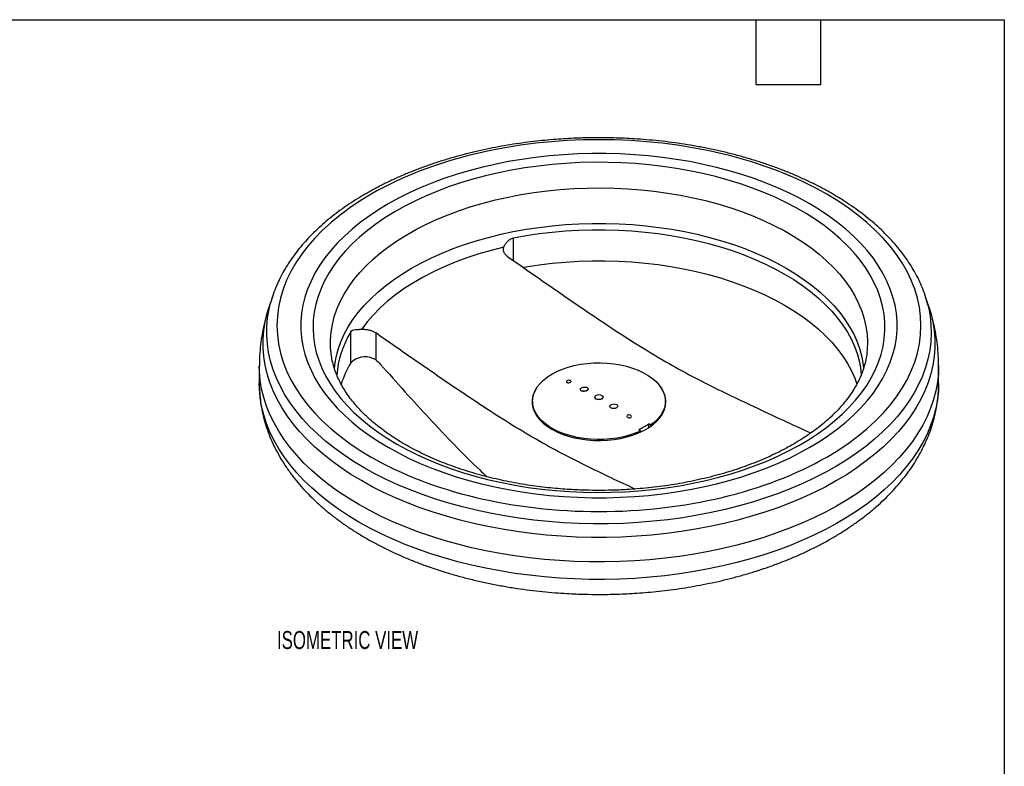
# Model space of a CAD drawing. Header units: millimetres. Extents: x 11 to 478, y 11 to 367.
# Tile 3 of 3: x 275 to 478, y 213 to 367. Entities that reach past the tile are written whole.
import ezdxf

# ---------------------------------------------------------------- set-up
doc = ezdxf.new("R2010")
doc.units = ezdxf.units.MM
doc.header["$LTSCALE"] = 1.75
doc.layers.add('TEXT', color=140, linetype='Continuous', lineweight=25)
doc.styles.add('SLDTEXTSTYLE0', font='TXT', dxfattribs={"width": 0.7})

msp = doc.modelspace()

# ---------------------------------------------------------------- linework, layer by layer
for p, q in [((376.704175, 317.04648), (376.704175, 321.742303)), ((327.059258, 309.833086), (326.299284, 307.559099)), ((462.300511, 307.559099), (461.540537, 309.833086)), ((343.150929, 295.963881), (343.150929, 302.372426)), ((348.292718, 302.158382), (348.292718, 296.601527)), ((324.299897, 295.362419), (324.299897, 291.76003)), ((464.299897, 291.76003), (464.299897, 295.362419)), ((324.299897, 291.76003), (324.299932, 291.800345)), ((392.059758, 290.635537), (392.058518, 290.652622)), ((393.424897, 288.935479), (393.424897, 288.8755)), ((395.174897, 288.8755), (395.174897, 288.935479)), ((380.606147, 287.772883), (380.549943, 287.413651)), ((380.606147, 288.092401), (380.606147, 287.054419)), ((396.541714, 287.062938), (396.540328, 287.045443)), ((407.993647, 287.054419), (407.993647, 288.092401)), ((404.54524, 282.62856), (404.54524, 283.421052)), ((404.949759, 283.123056), (404.949759, 282.900192)), ((402.907988, 281.736656), (402.907988, 281.944367))]:
    msp.add_line(p, q)
at = {"flags": 128}
for points in [[(350.852114, 278.586045), (352.968654, 277.421011), (355.178823, 276.315435), (357.477614, 275.27182), (359.859819, 274.292532), (362.320042, 273.379789), (364.85271, 272.535658), (367.452085, 271.762051), (370.112278, 271.060722), (372.827265, 270.433258), (375.590894, 269.881082), (378.396905, 269.405443), (381.238941, 269.00742), (384.110565, 268.687915), (387.005271, 268.44765), (389.916501, 268.287171), (392.837661, 268.20684), (395.762134, 268.20684), (398.683294, 268.287171), (401.594524, 268.44765), (404.48923, 268.687915), (407.360854, 269.00742), (410.20289, 269.405443), (413.008901, 269.881082), (415.77253, 270.433258), (418.487516, 271.060722), (421.14771, 271.762051), (423.747085, 272.535658), (426.279753, 273.379789), (428.739976, 274.292532), (431.122181, 275.27182), (433.420971, 276.315435), (435.63114, 277.421011), (437.747681, 278.586045), (439.765798, 279.807898), (441.68092, 281.083802), (443.488709, 282.410865), (445.18507, 283.786083), (446.766159, 285.206339), (448.228395, 286.668417), (449.568466, 288.169004), (450.783336, 289.704702), (451.870253, 291.27203), (452.826754, 292.867439), (453.650673, 294.487315), (454.340144, 296.127987), (454.893604, 297.78574), (455.3098, 299.456818), (455.587788, 301.137436), (455.72694, 302.823786), (455.72694, 304.512048), (455.587788, 306.198398), (455.3098, 307.879015), (454.893604, 309.550093), (454.340144, 311.207846), (453.650673, 312.848519), (452.826754, 314.468395), (451.870253, 316.063804), (450.783336, 317.631132), (449.568466, 319.166829), (448.228395, 320.667417), (446.766159, 322.129494), (445.18507, 323.549751), (443.488709, 324.924969), (441.68092, 326.252032), (439.765798, 327.527936), (437.747681, 328.749788), (435.63114, 329.914823), (433.420971, 331.020399), (431.122181, 332.064014), (428.739976, 333.043302), (426.279753, 333.956045), (423.747085, 334.800176), (421.14771, 335.573783), (418.487516, 336.275112), (415.77253, 336.902576), (413.008901, 337.454752), (410.20289, 337.93039), (407.360854, 338.328413), (404.48923, 338.647919), (401.594524, 338.888184), (398.683294, 339.048663), (395.762134, 339.128994), (392.837661, 339.128994), (389.916501, 339.048663), (387.005271, 338.888184), (384.110565, 338.647919), (381.238941, 338.328413), (378.396905, 337.93039), (375.590894, 337.454752), (372.827265, 336.902576), (370.112278, 336.275112), (367.452085, 335.573783), (364.85271, 334.800176), (362.320042, 333.956045), (359.859819, 333.043302), (357.477614, 332.064014), (355.178823, 331.020399), (352.968654, 329.914823), (350.852114, 328.749788), (348.833997, 327.527936), (346.918875, 326.252032), (345.111086, 324.924969), (343.414725, 323.549751), (341.833636, 322.129494), (340.3714, 320.667417), (339.031329, 319.166829), (337.816459, 317.631132), (336.729542, 316.063804), (335.773041, 314.468395), (334.949122, 312.848519), (334.259651, 311.207846), (333.706191, 309.550093), (333.289995, 307.879015), (333.012006, 306.198398), (332.872854, 304.512048), (332.872854, 302.823786), (333.012006, 301.137436), (333.289995, 299.456818), (333.706191, 297.78574), (334.259651, 296.127987), (334.949122, 294.487315), (335.773041, 292.867439), (336.729542, 291.27203), (337.816459, 289.704702), (339.031329, 288.169004), (340.3714, 286.668417), (341.833636, 285.206339), (343.414725, 283.786083), (345.111086, 282.410865), (346.918875, 281.083802), (348.833997, 279.807898), (350.852114, 278.586045)], [(352.625366, 279.24866), (354.703823, 278.105855), (356.876197, 277.022825), (359.137336, 276.002138), (361.481877, 275.046214), (363.904259, 274.157322), (366.398736, 273.337568), (368.959391, 272.588899), (371.580151, 271.91309), (374.2548, 271.311742), (376.976994, 270.786284), (379.740276, 270.337961), (382.538091, 269.967837), (385.363804, 269.676789), (388.210713, 269.465507), (391.072064, 269.334494), (393.941072, 269.28406), (396.810931, 269.314323), (399.674833, 269.425214), (402.525987, 269.616467), (405.35763, 269.887631), (408.163045, 270.238061), (410.935578, 270.666927), (413.668653, 271.173211), (416.355788, 271.755713), (418.990608, 272.413051), (421.566865, 273.143665), (424.078447, 273.945823), (426.519398, 274.817622), (428.883928, 275.756994), (431.166429, 276.761712), (433.361486, 277.829391), (435.463893, 278.957501), (437.468664, 280.143364), (439.371043, 281.384169), (441.166519, 282.676972), (442.850832, 284.018706), (444.419988, 285.40619), (445.870264, 286.836133), (447.198221, 288.305142), (448.400709, 289.809733), (449.474876, 291.346339), (450.418175, 292.911313), (451.228366, 294.500944), (451.90353, 296.111462), (452.442064, 297.739047), (452.842692, 299.379838), (453.104462, 301.029943), (453.226754, 302.685449), (453.209279, 304.342429), (453.052077, 305.996952), (452.755521, 307.645095), (452.320315, 309.282948), (451.747491, 310.906627), (451.038408, 312.512279), (450.194747, 314.096098), (449.218509, 315.654325), (448.112011, 317.183266), (446.877877, 318.679293), (445.519033, 320.138859), (444.038703, 321.558501), (442.440398, 322.934852), (440.72791, 324.264648), (438.905299, 325.544734), (436.976889, 326.772074), (434.947254, 327.943757), (432.821208, 329.057005), (430.603793, 330.109176), (428.30027, 331.097774), (425.916102, 332.020456), (423.456943, 332.875032), (420.928627, 333.659476), (418.337151, 334.371927), (415.688661, 335.010695), (412.98944, 335.574264), (410.245888, 336.061299), (407.464515, 336.470645), (404.651917, 336.801329), (401.814765, 337.052568), (398.959788, 337.223766), (396.093759, 337.314517), (393.223474, 337.324605), (390.355743, 337.254007), (387.497367, 337.10289), (384.655126, 336.871613), (381.835761, 336.560724), (379.04596, 336.17096), (376.29234, 335.703246), (373.581431, 335.158692), (370.919664, 334.538589), (368.313353, 333.844407), (365.768679, 333.077794), (363.291677, 332.240567), (360.888224, 331.334713), (358.56402, 330.362379), (356.324577, 329.325873), (354.175207, 328.227653), (352.121009, 327.070324), (350.166854, 325.85663), (348.317379, 324.58945), (346.576968, 323.271791), (344.949751, 321.906777), (343.439587, 320.497645), (342.050059, 319.04774), (340.784461, 317.560498), (339.645795, 316.039449), (338.636764, 314.488199), (337.759759, 312.910429), (337.016861, 311.309879), (336.409832, 309.690348), (335.940112, 308.055675), (335.608814, 306.409739), (335.416726, 304.756443), (335.364302, 303.099709), (335.451667, 301.443466), (335.678613, 299.791643), (336.044602, 298.148158), (336.548767, 296.516908), (337.189911, 294.901764), (337.966513, 293.306555), (338.876732, 291.735066), (339.918409, 290.191025), (341.089072, 288.678092), (342.385946, 287.199857), (343.805954, 285.759826), (345.345728, 284.361415), (347.001616, 283.00794), (348.76969, 281.702612), (350.645756, 280.448527), (352.625366, 279.24866)], [(339.071528, 298.089803), (338.989157, 299.096666), (338.971681, 300.702245), (339.09397, 302.306303), (339.355713, 303.904788), (339.756251, 305.493662), (340.29457, 307.068912), (340.969312, 308.626557), (341.778771, 310.162664), (342.720903, 311.673353), (343.793328, 313.154806), (344.993337, 314.603282), (346.317898, 316.015122), (347.763667, 317.386759), (349.32699, 318.714728), (351.003918, 319.995676), (352.790216, 321.226365), (354.681371, 322.403688), (356.672606, 323.52467), (358.75889, 324.586479), (360.934954, 325.586434), (363.195301, 326.522008), (365.534221, 327.390838), (367.945805, 328.190729), (370.423963, 328.919661), (372.962432, 329.575793), (375.554803, 330.157466), (378.194524, 330.663212), (380.87493, 331.091753), (383.589248, 331.442006), (386.330622, 331.713086), (389.092127, 331.90431), (391.866788, 332.015194), (394.647594, 332.045457), (397.427523, 331.995023), (400.19955, 331.864021), (402.956675, 331.65278), (405.691932, 331.361834), (408.398412, 330.991918), (411.069277, 330.543967), (413.697782, 330.019112), (416.277286, 329.418679), (418.801273, 328.744185), (421.263368, 327.997333), (423.65735, 327.180011), (425.977173, 326.294282), (428.216977, 325.342385), (430.371103, 324.326723), (432.43411, 323.249863), (434.400786, 322.114525), (436.266165, 320.923577), (438.025532, 319.680026), (439.674446, 318.387015), (441.208739, 317.04781), (442.624536, 315.665793), (443.918261, 314.244456), (445.086646, 312.787389), (446.126739, 311.298274), (447.035913, 309.78087), (447.811871, 308.239012), (448.452653, 306.676595), (448.956641, 305.097565), (449.322561, 303.50591), (449.549489, 301.905653), (449.636852, 300.300834), (449.584429, 298.695509), (449.530912, 298.114175)], [(339.761764, 294.713727), (339.857448, 295.606045), (340.137314, 297.194824), (340.556214, 298.77338), (341.113073, 300.337663), (341.806463, 301.883655), (342.634602, 303.407389), (343.595365, 304.904953), (344.686286, 306.372503), (345.904565, 307.806272), (347.247073, 309.202579), (348.710366, 310.55784), (350.290686, 311.868577), (351.983977, 313.131423), (353.785893, 314.343139), (355.691807, 315.500613), (357.696828, 316.600874), (359.795809, 317.641098), (361.983361, 318.618614), (364.253869, 319.530913), (366.601504, 320.375654), (369.020241, 321.150668), (371.503871, 321.853965), (374.046018, 322.48374), (376.640156, 323.038377), (379.279626, 323.516452), (381.957654, 323.916737), (384.667363, 324.238205), (387.401799, 324.480031), (390.153943, 324.641594), (392.916729, 324.722479), (395.683066, 324.722479), (398.445852, 324.641594), (401.197995, 324.480031), (403.932432, 324.238205), (406.642141, 323.916737), (409.320169, 323.516452), (411.959639, 323.038377), (414.553777, 322.48374), (417.095924, 321.853965), (419.579553, 321.150668), (421.998291, 320.375654), (424.345926, 319.530913), (426.616434, 318.618614), (428.803986, 317.641098), (430.902967, 316.600874), (432.907988, 315.500613), (434.813902, 314.343139), (436.615818, 313.131423), (438.309109, 311.868577), (439.889429, 310.55784), (441.352722, 309.202579), (442.69523, 307.806272), (443.913509, 306.372503), (445.00443, 304.904953), (445.965193, 303.407389), (446.793332, 301.883655), (447.486722, 300.337663), (448.043581, 298.77338), (448.462481, 297.194824), (448.742347, 295.606045), (448.839143, 294.700194)], [(376.704175, 321.742303), (379.32206, 322.219661), (381.978529, 322.619725), (384.666738, 322.941464), (387.379762, 323.184049), (390.110614, 323.346856), (392.852257, 323.429464), (395.597629, 323.43166), (398.339658, 323.353441), (401.071281, 323.195006), (403.78546, 322.956763), (406.475204, 322.639328), (409.133583, 322.243517), (411.753751, 321.77035), (414.328956, 321.221046), (416.852565, 320.597019), (419.318077, 319.899879), (421.719142, 319.131419), (424.049573, 318.293621), (426.303367, 317.388641), (428.474718, 316.418813), (430.558034, 315.386632), (432.547946, 314.29476), (434.43933, 313.146008), (436.227312, 311.943336), (437.907287, 310.689841), (439.474927, 309.388753), (440.926194, 308.043424), (442.257349, 306.657319), (443.464963, 305.234009), (444.545925, 303.777161), (445.497451, 302.290526), (446.317089, 300.777936), (447.002728, 299.243286), (447.552602, 297.69053), (447.965294, 296.123668), (448.239742, 294.546736), (448.351705, 293.401739)], [(374.678553, 319.811074), (372.077479, 319.160862), (369.540762, 318.430812), (367.07575, 317.623041), (364.689581, 316.739887), (362.389166, 315.783907), (360.181167, 314.757871), (358.071978, 313.66475), (356.067709, 312.50771), (354.174163, 311.290102), (352.396824, 310.015451), (350.740839, 308.68745), (349.211006, 307.309944), (347.811753, 305.886922), (346.547133, 304.422507), (345.42081, 302.920939)], [(378.669794, 315.700039), (379.32206, 315.811116), (381.978529, 316.211181), (384.666738, 316.53292), (387.379762, 316.775505), (390.110614, 316.938311), (392.852257, 317.020919), (395.597629, 317.023116), (398.339658, 316.944896), (401.071281, 316.786461), (403.78546, 316.548219), (406.475204, 316.230783), (409.133583, 315.834972), (411.753751, 315.361805), (414.328956, 314.812501), (416.852565, 314.188475), (419.318077, 313.491334), (421.719142, 312.722874), (424.049573, 311.885076), (426.303367, 310.980097), (428.474718, 310.010268), (430.558034, 308.978088), (432.547946, 307.886215), (434.43933, 306.737463), (436.227312, 305.534791), (437.907287, 304.281296), (439.474927, 302.980209), (440.926194, 301.634879), (442.257349, 300.248775), (443.464963, 298.825465), (444.545925, 297.368616), (445.497451, 295.881982), (446.317089, 294.369391), (447.002728, 292.834741), (447.448133, 291.610384)], [(345.329481, 271.715381), (343.181741, 273.012177), (341.136947, 274.363293), (339.199216, 275.766008), (337.37245, 277.217499), (335.660328, 278.714841), (334.066299, 280.255019), (332.593573, 281.834931), (331.245114, 283.451396), (330.02364, 285.101158), (328.931609, 286.780895), (327.971221, 288.487224), (327.144411, 290.216709), (326.452843, 291.965867), (325.897909, 293.731175), (325.480729, 295.509078), (325.20214, 297.295996), (325.062706, 299.08833), (325.062706, 300.882471), (325.20214, 302.674805), (325.480729, 304.461723), (325.897909, 306.239627), (326.299284, 307.559099)], [(345.876773, 274.389958), (343.738122, 275.681683), (341.702766, 277.027879), (339.774862, 278.425793), (337.95835, 279.872572), (336.256941, 281.365258), (334.67411, 282.900803), (333.213091, 284.476069), (331.876869, 286.087838), (330.668173, 287.732818), (329.589474, 289.407648), (328.642974, 291.108906), (327.830607, 292.833116), (327.154034, 294.576757), (326.614636, 296.336266), (326.213514, 298.108049), (325.95149, 299.888485), (325.829097, 301.673938), (325.846586, 303.46076), (326.003921, 305.245301), (326.300782, 307.023914), (326.609427, 308.332211)], [(462.300511, 307.559099), (462.701886, 306.239627), (463.119066, 304.461723), (463.397655, 302.674805), (463.537089, 300.882471), (463.537089, 299.08833), (463.397655, 297.295996), (463.119066, 295.509078), (462.701886, 293.731175), (462.146952, 291.965867), (461.455384, 290.216709), (460.628573, 288.487224), (459.668186, 286.780895), (458.576155, 285.101158), (457.354681, 283.451396), (456.006222, 281.834931), (454.533496, 280.255019), (452.939466, 278.714841), (451.227345, 277.217499), (449.400579, 275.766008), (447.462848, 274.363293), (445.418054, 273.012177), (443.270314, 271.715381), (441.023955, 270.475517), (438.683499, 269.295083), (436.253661, 268.176454), (433.739334, 267.121885), (431.145581, 266.133498), (428.477625, 265.213285), (425.74084, 264.363098), (422.940738, 263.584649), (420.082956, 262.879507), (417.173251, 262.249091), (414.217482, 261.694671), (411.221601, 261.217364), (408.191643, 260.81813), (405.133708, 260.497774), (402.053956, 260.25694), (398.958587, 260.096115), (395.853837, 260.015621), (392.745958, 260.015621), (389.641208, 260.096115), (386.545839, 260.25694), (383.466087, 260.497774), (380.408152, 260.81813), (377.378194, 261.217364), (374.382313, 261.694671), (371.426544, 262.249091), (368.516839, 262.879507), (365.659057, 263.584649), (362.858955, 264.363098), (360.12217, 265.213285), (357.454214, 266.133498), (354.860461, 267.121885), (352.346134, 268.176454), (349.916296, 269.295083), (347.57584, 270.475517), (345.329481, 271.715381)], [(462.080538, 307.982057), (462.203062, 307.467215), (462.53472, 305.690652), (462.726978, 303.907252), (462.779443, 302.120658), (462.692008, 300.334521), (462.464853, 298.552488), (462.09844, 296.778202), (461.593519, 295.015287), (460.95112, 293.267343), (460.172557, 291.537943), (459.25942, 289.830619), (458.213574, 288.14886), (457.037157, 286.4961), (455.73257, 284.875716), (454.302481, 283.29102), (452.749809, 281.745247), (451.077728, 280.241557), (449.289653, 278.783021), (447.389236, 277.372618), (445.380362, 276.013231), (443.267133, 274.707636), (441.053866, 273.458501), (438.745084, 272.268377), (436.345503, 271.139696), (433.860026, 270.074764), (431.293729, 269.075756), (428.651856, 268.144713), (425.939804, 267.283537), (423.163113, 266.493988), (420.327456, 265.777678), (417.438627, 265.136072), (414.502526, 264.570479), (411.525153, 264.082056), (408.51259, 263.671799), (405.47099, 263.340548), (402.406569, 263.088978), (399.325587, 262.917604), (396.234337, 262.826777), (393.139135, 262.81668), (390.046305, 262.887336), (386.962164, 263.0386), (383.893014, 263.270162), (380.845125, 263.58155), (377.824723, 263.972128), (374.837979, 264.441097), (371.890994, 264.9875), (368.98979, 265.61022), (366.140292, 266.307985), (363.348324, 267.079369), (360.619587, 267.922797), (357.959657, 268.836546), (355.373969, 269.818749), (352.867803, 270.867399), (350.446282, 271.980354), (348.11435, 273.15534), (345.876773, 274.389958)], [(344.802423, 266.788135), (342.646602, 268.089395), (340.593335, 269.444803), (338.646697, 270.851669), (336.810553, 272.307198), (335.088549, 273.808501), (333.484104, 275.352597), (332.000402, 276.936421), (330.640391, 278.556829), (329.40677, 280.210602), (328.301988, 281.894457), (327.328238, 283.605052), (326.487455, 285.338991), (325.781307, 287.092829), (325.211197, 288.863087), (324.778255, 290.646248), (324.483343, 292.438772), (324.327044, 294.237102), (324.299897, 295.363643)], [(464.299897, 295.365267), (464.246693, 293.78717), (464.055701, 291.989958), (463.726216, 290.199441), (463.258891, 288.419175), (462.654654, 286.652694), (461.914705, 284.903505), (461.040514, 283.175082), (460.033815, 281.470855), (458.896607, 279.794209), (457.631149, 278.148472), (456.239952, 276.536912), (454.725779, 274.962728), (453.091636, 273.429045), (451.340768, 271.93891), (449.47665, 270.495279), (447.502984, 269.10102), (445.423688, 267.758901), (443.24289, 266.471586), (440.964921, 265.241631), (438.594303, 264.071478), (436.135742, 262.96345), (433.59412, 261.919747), (430.974483, 260.942442), (428.282032, 260.033474), (425.522112, 259.194649), (422.700204, 258.427631), (419.82191, 257.733945), (416.892943, 257.114965), (413.919121, 256.571923), (410.906346, 256.105896), (407.860601, 255.717809), (404.787933, 255.408432), (401.694441, 255.178381), (398.586268, 255.028111), (395.469585, 254.957921), (392.35058, 254.967951), (389.235444, 255.05818), (386.130364, 255.228429), (383.041504, 255.478361), (379.974996, 255.807479), (376.936929, 256.215129), (373.933334, 256.700503), (370.970176, 257.262637), (368.053336, 257.900414), (365.188607, 258.612568), (362.381675, 259.397686), (359.638114, 260.254208), (356.963371, 261.180435), (354.362756, 262.174527), (351.841432, 263.23451), (349.404406, 264.35828), (347.056516, 265.543606), (344.802423, 266.788135)], [(402.907988, 281.944367), (401.788033, 281.473787), (400.591454, 281.070933), (399.330498, 280.739925), (398.018067, 280.484152), (396.667589, 280.306229), (395.292884, 280.207979), (393.908018, 280.190405), (392.527162, 280.253688), (391.164446, 280.397181), (389.833813, 280.619415), (388.548879, 280.918116), (387.322792, 281.290227), (386.168098, 281.731942), (385.096613, 282.238739), (384.1193, 282.805434), (383.246159, 283.426228), (382.486126, 284.094769), (381.846976, 284.804214), (381.335251, 285.547307), (380.956186, 286.316441), (380.71366, 287.103749), (380.610155, 287.901172), (380.646729, 288.700552), (380.823009, 289.49371), (381.137191, 290.272528), (381.58606, 291.029039), (382.165023, 291.7555), (382.868156, 292.444479), (383.688263, 293.088926), (384.616954, 293.682245), (385.644725, 294.218367), (386.76106, 294.691805), (387.954536, 295.097715), (389.21294, 295.431943), (390.523397, 295.691069), (391.872496, 295.872443), (393.246434, 295.974207), (394.631151, 295.995321), (396.012479, 295.935569), (397.376283, 295.795562), (398.708608, 295.576732), (399.995821, 295.281319), (401.22475, 294.912346), (402.382821, 294.473588), (403.458184, 293.969535), (404.439835, 293.405344), (405.31773, 292.786789), (406.082885, 292.120198), (406.727471, 291.412393), (407.244892, 290.670617), (407.629854, 289.902459), (407.878417, 289.115779), (407.988039, 288.318628), (407.957597, 287.519162), (407.787404, 286.725562), (407.4792, 285.945948), (407.036139, 285.188297), (406.462755, 284.460362), (405.764915, 283.769593), (404.949759, 283.123056)], [(344.802423, 263.185746), (342.646602, 264.487006), (340.593335, 265.842415), (338.646697, 267.24928), (336.810553, 268.704809), (335.088549, 270.206112), (333.484104, 271.750208), (332.000402, 273.334033), (330.640391, 274.95444), (329.40677, 276.608213), (328.301988, 278.292068), (327.328238, 280.002664), (326.487455, 281.736602), (325.781307, 283.49044), (325.211197, 285.260698), (324.778255, 287.043859), (324.483343, 288.836384), (324.327044, 290.634713), (324.299897, 291.76003)], [(464.299897, 291.76003), (464.246693, 290.184781), (464.055701, 288.387569), (463.726216, 286.597052), (463.258891, 284.816786), (462.654654, 283.050305), (461.914705, 281.301116), (461.040514, 279.572693), (460.033815, 277.868466), (458.896607, 276.19182), (457.631149, 274.546083), (456.239952, 272.934523), (454.725779, 271.360339), (453.091636, 269.826656), (451.340768, 268.336521), (449.47665, 266.89289), (447.502984, 265.498632), (445.423688, 264.156512), (443.24289, 262.869197), (440.964921, 261.639242), (438.594303, 260.469089), (436.135742, 259.361061), (433.59412, 258.317358), (430.974483, 257.340053), (428.282032, 256.431085), (425.522112, 255.59226), (422.700204, 254.825243), (419.82191, 254.131556), (416.892943, 253.512577), (413.919121, 252.969534), (410.906346, 252.503507), (407.860601, 252.11542), (404.787933, 251.806043), (401.694441, 251.575992), (398.586268, 251.425722), (395.469585, 251.355532), (392.35058, 251.365562), (389.235444, 251.455791), (386.130364, 251.62604), (383.041504, 251.875972), (379.974996, 252.20509), (376.936929, 252.61274), (373.933334, 253.098114), (370.970176, 253.660248), (368.053336, 254.298025), (365.188607, 255.010179), (362.381675, 255.795297), (359.638114, 256.65182), (356.963371, 257.578046), (354.362756, 258.572138), (351.841432, 259.632121), (349.404406, 260.755891), (347.056516, 261.941218), (344.802423, 263.185746)], [(381.449866, 290.82435), (381.259398, 290.522697), (380.875359, 289.747887), (380.629074, 288.954624), (380.52307, 288.151047), (380.558435, 287.345402), (380.734806, 286.545955), (381.050373, 285.760911), (381.501898, 284.998325), (382.084748, 284.266022), (382.792942, 283.571517), (383.619213, 282.921936), (384.555082, 282.323944)], [(384.555082, 282.323944), (385.590946, 281.783678), (386.716176, 281.306682), (387.919225, 280.897851), (389.187748, 280.561379), (390.508729, 280.300719), (391.868613, 280.118546), (393.253444, 280.016729), (394.649014, 279.996313), (396.041001, 280.057508), (397.415122, 280.199685), (398.757277, 280.421386), (400.053693, 280.720336), (401.291068, 281.093467), (402.456703, 281.53695), (403.538639, 282.046234), (404.525772, 282.616095), (405.407974, 283.240683), (406.176193, 283.91359), (406.822544, 284.627911), (407.340397, 285.376316), (407.724436, 286.151125), (407.970721, 286.944388), (408.076725, 287.747966), (408.04136, 288.553611), (407.864989, 289.353057), (407.549422, 290.138101), (407.149929, 290.82435)], [(391.880703, 290.904435), (392.022387, 290.765286), (392.057114, 290.603634), (391.980443, 290.440147), (391.802178, 290.295725), (391.545109, 290.188834), (391.242105, 290.13314), (390.931903, 290.135763), (390.654164, 290.196368)], [(394.918616, 289.292658), (395.108292, 289.128783), (395.174897, 288.935479), (395.108292, 288.742176), (394.918616, 288.578301), (394.634745, 288.468803), (394.299897, 288.430353), (393.965049, 288.468803), (393.681179, 288.578301), (393.491503, 288.742176), (393.424897, 288.935479), (393.491503, 289.128783), (393.681179, 289.292658), (393.965049, 289.402156), (394.299897, 289.440606), (394.634745, 289.402156), (394.918616, 289.292658)], [(395.174897, 288.8755), (395.108292, 288.682197), (394.918616, 288.518322), (394.634745, 288.408824), (394.299897, 288.370374), (393.965049, 288.408824), (393.681179, 288.518322), (393.491503, 288.682197), (393.424897, 288.8755)], [(396.719092, 286.69516), (396.577408, 286.876682), (396.542681, 287.073182), (396.619352, 287.259536), (396.797617, 287.411919), (397.054685, 287.510849), (397.35769, 287.543677), (397.667892, 287.506206), (397.945631, 287.403226)], [(408.049852, 287.413651), (408.04136, 287.481901), (407.993647, 287.772883)]]:
    msp.add_lwpolyline(points, dxfattribs=at)
for centre, radius, start, end in [((351.182813, 301.786492), 25.430252, 156.72369442, 165.08422277), ((437.424561, 301.790608), 25.421472, 14.09627541, 22.9409493), ((360.261289, 291.879831), 20.071347, 148.482104, 175.5470415), ((346.125039, 293.105309), 4.125138, 67.43609261, 136.13481167), ((361.732758, 284.79548), 21.679888, 148.99249872, 161.81031827), ((397.37505, 293.48377), 12.355967, 294.52284904, 305.47177442)]:
    msp.add_arc(centre, radius, start, end)
for points, knots in [([(394.299897, 342.382478), (393.285923, 342.375314), (391.865956, 342.365281), (389.774669, 342.298439), (388.000052, 342.218917), (385.888807, 342.086112), (383.679626, 341.905738), (381.376495, 341.671348), (379.014315, 341.381128), (376.614287, 341.033425), (374.193459, 340.627313), (371.765411, 340.162307), (369.341362, 339.638279), (366.930832, 339.055383), (364.542086, 338.414004), (362.182438, 337.71472), (359.858461, 336.95827), (357.576139, 336.145536), (355.340966, 335.277517), (353.158033, 334.355318), (351.032079, 333.380133), (348.967542, 332.353234), (346.968592, 331.275962), (345.039161, 330.149712), (343.182969, 328.975935), (341.403571, 327.756138), (339.704353, 326.491883), (338.088552, 325.184773), (336.55925, 323.836445), (335.119395, 322.448572), (333.771851, 321.022869), (332.519297, 319.561113), (331.364628, 318.065064), (330.309492, 316.536757), (329.359807, 314.977409), (328.534725, 313.446357), (328.082024, 312.424357), (327.867869, 311.940888)], [0, 0, 0, 0, 0.033716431, 0.0472163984, 0.0696430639, 0.0928978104, 0.117820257, 0.1438099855, 0.1706253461, 0.1980734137, 0.2260171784, 0.2543553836, 0.283011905, 0.3119284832, 0.3410598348, 0.3703702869, 0.3998314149, 0.4294203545, 0.4591185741, 0.4889109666, 0.5187851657, 0.5487310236, 0.5787402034, 0.6088058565, 0.6389223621, 0.6690851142, 0.6992890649, 0.7295306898, 0.7598071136, 0.7901159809, 0.8204554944, 0.8508245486, 0.8812229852, 0.9116519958, 0.9421146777, 0.9726167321, 1, 1, 1, 1]), ([(347.370864, 276.576362), (334.924862, 283.761286), (327.932221, 293.5069), (327.932221, 313.828933), (334.924862, 323.574548), (359.816865, 337.944395), (376.698594, 341.981161), (411.901201, 341.981161), (428.78293, 337.944395), (453.674933, 323.574548), (460.667573, 313.828933), (460.667573, 293.5069), (453.674933, 283.761286), (428.78293, 269.391439), (411.901201, 265.354673), (376.698594, 265.354673), (359.816865, 269.391439), (347.370864, 276.576362)], [0, 0, 0, 0, 0.125, 0.125, 0.25, 0.25, 0.375, 0.375, 0.5, 0.5, 0.625, 0.625, 0.75, 0.75, 0.875, 0.875, 1, 1, 1, 1]), ([(460.782133, 311.794351), (460.662006, 312.087223), (460.297824, 312.975109), (459.575523, 314.374101), (458.636983, 315.992539), (457.618209, 317.530075), (456.496205, 319.041226), (455.270997, 320.522781), (453.945445, 321.972167), (452.521919, 323.38681), (451.003158, 324.764305), (449.392008, 326.102383), (447.691462, 327.398907), (445.904631, 328.651867), (444.034764, 329.859352), (442.085211, 331.019564), (440.059429, 332.130808), (437.96094, 333.191502), (435.793379, 334.200142), (433.560502, 335.155307), (431.266196, 336.05565), (428.914502, 336.899902), (426.509637, 337.686867), (424.056041, 338.41543), (421.558443, 339.084548), (419.02199, 339.693259), (416.452458, 340.240672), (413.856686, 340.725965), (411.243471, 341.148361), (408.625695, 341.507076), (406.026262, 341.801129), (403.499783, 342.028602), (401.187456, 342.186392), (399.169545, 342.285983), (397.255451, 342.350046), (395.664016, 342.37895), (394.632668, 342.381617), (394.299897, 342.382478)], [0, 0, 0, 0, 0.0164468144, 0.049861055, 0.0801116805, 0.1104426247, 0.1408425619, 0.1713008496, 0.2018063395, 0.2323481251, 0.2629160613, 0.2935010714, 0.3240952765, 0.3546919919, 0.3852856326, 0.4158702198, 0.4464421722, 0.476998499, 0.5075365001, 0.5380535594, 0.5685469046, 0.5990133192, 0.6294487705, 0.6598478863, 0.6902031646, 0.7205036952, 0.7507329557, 0.7808647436, 0.8108550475, 0.8406241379, 0.8700117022, 0.8986421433, 0.9253828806, 0.9472053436, 0.9657951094, 0.9889635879, 1, 1, 1, 1]), ([(374.678553, 319.811074), (374.737989, 319.987458), (374.829607, 320.178464), (375.010885, 320.471764), (375.07872, 320.570493), (375.225395, 320.76273), (375.304657, 320.856977), (375.560885, 321.130854), (375.75871, 321.303958), (376.197019, 321.583064), (376.44287, 321.690409), (376.704175, 321.742303)], [0, 0, 0, 0, 0.25, 0.25, 0.375, 0.375, 0.5, 0.5, 0.75, 0.75, 1, 1, 1, 1]), ([(375.516329, 317.874238), (375.33064, 318.004121), (375.172127, 318.145753), (374.907533, 318.45162), (374.802304, 318.616497), (374.693561, 318.867637), (374.665037, 318.952536), (374.623768, 319.124762), (374.611122, 319.212364), (374.598195, 319.471798), (374.621765, 319.642548), (374.678553, 319.811074)], [0, 0, 0, 0, 0.25, 0.25, 0.5, 0.5, 0.625, 0.625, 0.75, 0.75, 1, 1, 1, 1]), ([(375.516329, 317.874238), (378.221525, 315.984072), (383.631864, 312.203778), (390.855955, 307.236755), (397.188031, 302.977512), (402.628323, 299.464204), (408.054459, 296.187058), (413.45755, 293.226467), (418.829624, 290.500659), (425.095162, 287.485334), (431.473976, 284.504176), (436.062317, 282.411209), (437.966465, 281.542634)], [0, 0, 0, 0, 0.1302479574, 0.2604933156, 0.3474798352, 0.4344693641, 0.5214170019, 0.6072824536, 0.6931872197, 0.7790892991, 0.9083227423, 1, 1, 1, 1]), ([(326.3181, 307.568001), (326.207092, 307.246402), (325.859135, 306.238338), (325.397452, 304.506234), (324.932433, 302.38261), (324.592217, 300.237792), (324.382698, 298.078514), (324.290591, 296.451025), (324.308101, 295.546034), (324.311615, 295.364427)], [0, 0, 0, 0, 0.082217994, 0.2577150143, 0.4326124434, 0.6071531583, 0.7815870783, 0.956170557, 1, 1, 1, 1]), ([(464.288085, 295.367019), (464.286031, 295.908482), (464.281215, 297.178017), (464.12623, 299.174447), (463.847119, 301.352612), (463.433671, 303.523382), (462.924668, 305.605421), (462.49259, 306.943044), (462.288414, 307.575129)], [0, 0, 0, 0, 0.1306179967, 0.306252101, 0.482757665, 0.660419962, 0.8395338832, 1, 1, 1, 1]), ([(343.150929, 302.372426), (343.241026, 302.52362), (343.361847, 302.627703), (343.660516, 302.774349), (343.831227, 302.815007), (344.120694, 302.855978), (344.223642, 302.866104), (344.438144, 302.881853), (344.549606, 302.887511), (344.781768, 302.897116), (344.902455, 302.901036), (345.154573, 302.909685), (345.286396, 302.914423), (345.42081, 302.920939)], [0, 0, 0, 0, 0.25, 0.25, 0.5, 0.5, 0.625, 0.625, 0.75, 0.75, 0.875, 0.875, 1, 1, 1, 1]), ([(345.42081, 302.920939), (345.677503, 302.933381), (345.935642, 302.925386), (346.324931, 302.883774), (346.455956, 302.864722), (346.713637, 302.817099), (346.966569, 302.760208), (347.21025, 302.685254), (347.449209, 302.601081), (347.56659, 302.554184), (347.902071, 302.403296), (348.10703, 302.288264), (348.292718, 302.158382)], [0, 0, 0, 0, 0.25, 0.25, 0.375, 0.375, 0.5, 0.625, 0.625, 0.75, 0.75, 1, 1, 1, 1]), ([(401.730435, 269.9857), (400.101531, 270.743569), (396.664471, 272.342709), (391.411621, 274.882177), (385.97151, 277.6478), (380.545326, 280.63616), (375.142245, 283.913649), (369.77018, 287.390472), (363.504591, 291.60863), (356.345197, 296.53198), (350.976895, 300.282903), (348.292718, 302.158382)], [0, 0, 0, 0, 0.0916067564, 0.1932944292, 0.2949856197, 0.3966278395, 0.4970049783, 0.5974280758, 0.6978480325, 0.8489225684, 1, 1, 1, 1]), ([(394.299897, 269.701764), (393.394198, 269.708528), (392.1234, 269.71802), (390.249917, 269.781378), (388.655751, 269.857088), (386.76056, 269.983597), (384.779286, 270.155433), (382.71683, 270.3786), (380.605773, 270.654612), (378.466348, 270.984758), (376.315025, 271.369561), (374.165115, 271.809056), (372.027764, 272.302864), (369.91254, 272.850264), (367.827826, 273.450248), (365.78108, 274.101548), (363.779019, 274.802677), (361.827741, 275.551943), (359.932805, 276.347476), (358.09929, 277.187248), (356.331836, 278.069092), (354.634666, 278.990726), (353.011604, 279.949774), (351.466086, 280.943796), (350.001171, 281.970321), (348.619603, 283.026837), (347.323761, 284.110865), (346.11566, 285.220024), (344.996928, 286.352139), (343.968887, 287.505288), (343.032604, 288.6779), (342.188958, 289.868861), (341.438807, 291.077634), (340.782956, 292.304368), (340.223152, 293.549967), (339.759439, 294.816141), (339.401725, 296.105021), (339.172643, 297.20062), (339.107792, 297.866222), (339.085503, 298.094995)], [0, 0, 0, 0, 0.03185291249, 0.04469323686, 0.06600926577, 0.08811858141, 0.1118123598, 0.13651339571, 0.16198711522, 0.18804564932, 0.21455471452, 0.24141431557, 0.26854860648, 0.29589897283, 0.32341940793, 0.35107336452, 0.37883159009, 0.40667063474, 0.43457183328, 0.46252063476, 0.49050619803, 0.51852120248, 0.54656184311, 0.57462799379, 0.60272353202, 0.63085654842, 0.65903665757, 0.68728214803, 0.71561786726, 0.74407644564, 0.77269951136, 0.80153892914, 0.83065785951, 0.86013125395, 0.89004508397, 0.92049310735, 0.95156934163, 0.98335398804, 1, 1, 1, 1]), ([(449.528642, 298.115875), (449.527415, 298.096967), (449.495623, 297.606949), (449.314346, 296.641611), (448.983362, 295.269497), (448.533811, 293.949072), (448.001627, 292.68944), (447.368696, 291.444894), (446.637328, 290.215692), (445.808103, 289.002379), (444.881842, 287.805949), (443.859302, 286.627843), (442.741425, 285.469889), (441.52938, 284.334226), (440.224626, 283.223225), (438.828936, 282.139416), (437.344472, 281.085462), (435.773724, 280.064051), (434.119497, 279.077847), (432.384817, 278.129418), (430.572997, 277.221266), (428.687638, 276.355808), (426.73262, 275.535354), (424.712102, 274.762097), (422.630531, 274.038103), (420.492669, 273.365298), (418.303643, 272.745469), (416.069059, 272.180259), (413.7952, 271.671169), (411.489448, 271.219566), (409.161183, 270.826702), (406.823981, 270.493793), (404.501941, 270.222181), (402.254224, 270.014446), (400.222386, 269.872989), (398.442119, 269.784497), (396.517083, 269.717726), (395.152545, 269.707902), (394.299897, 269.701764)], [0, 0, 0, 0, 0.00137569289, 0.03565259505, 0.07008482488, 0.10076552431, 0.13102538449, 0.16091103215, 0.1904827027, 0.21980127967, 0.24892276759, 0.27789590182, 0.30676154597, 0.33555301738, 0.36429683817, 0.39301363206, 0.42171901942, 0.45042086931, 0.47912777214, 0.507845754, 0.53657819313, 0.56532625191, 0.59408913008, 0.6228641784, 0.65164684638, 0.68043040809, 0.70920535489, 0.73795823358, 0.7666694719, 0.79530918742, 0.82382858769, 0.85214060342, 0.88007017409, 0.90719983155, 0.93220817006, 0.952032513, 0.97002693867, 1, 1, 1, 1]), ([(349.283017, 295.681324), (350.956016, 293.801924), (354.302893, 290.042133), (359.356604, 284.466979), (364.485085, 279.057521), (368.454362, 275.069356), (370.736765, 272.980666), (371.245192, 272.51539)], [0, 0, 0, 0, 0.2333760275, 0.4668749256, 0.7001430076, 0.9332040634, 1, 1, 1, 1]), ([(387.738992, 291.955079), (387.652021, 291.997607), (387.603803, 292.060056), (387.608196, 292.190149), (387.660819, 292.2571), (387.840624, 292.357927), (387.964545, 292.389937), (388.211508, 292.401004), (388.334251, 292.379647), (388.506008, 292.295591), (388.555191, 292.233477), (388.550824, 292.101957), (388.497332, 292.035205), (388.319576, 291.935439), (388.195043, 291.902903), (387.947921, 291.891699), (387.825962, 291.912551), (387.738992, 291.955079)], [0, 0, 0, 0, 0.125, 0.125, 0.25, 0.25, 0.375, 0.375, 0.5, 0.5, 0.625, 0.625, 0.75, 0.75, 0.875, 0.875, 1, 1, 1, 1]), ([(324.30623, 291.808575), (324.304064, 291.737104), (324.282924, 291.039631), (324.361288, 289.711008), (324.5517, 287.82507), (324.883684, 285.935481), (325.343158, 284.045416), (325.936863, 282.157813), (326.665961, 280.275965), (327.533072, 278.403524), (328.540148, 276.544597), (329.688795, 274.703808), (330.932548, 272.952965), (332.252463, 271.295555), (333.629271, 269.734015), (335.107935, 268.211681), (336.685173, 266.731757), (338.357425, 265.29715), (340.120912, 263.910472), (341.971706, 262.574041), (343.905797, 261.289888), (345.91905, 260.059839), (348.007317, 258.88548), (350.16646, 257.768184), (352.392454, 256.709109), (354.681271, 255.709286), (357.02884, 254.769658), (359.43102, 253.891085), (361.883556, 253.074365), (364.382028, 252.320236), (366.92176, 251.629386), (369.497687, 251.002454), (372.104111, 250.440036), (374.734247, 249.942695), (377.379243, 249.51098), (380.025882, 249.145505), (382.650046, 248.8471), (385.192177, 248.617884), (387.502027, 248.460369), (389.520307, 248.361882), (391.733429, 248.286034), (393.301633, 248.274778), (394.299897, 248.267613)], [0, 0, 0, 0, 0.0028922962, 0.0282254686, 0.0537379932, 0.0794741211, 0.1054832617, 0.1318115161, 0.158499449, 0.1855797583, 0.2130750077, 0.2409956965, 0.2693390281, 0.2949692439, 0.3207577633, 0.3466784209, 0.3727058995, 0.398815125, 0.4249825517, 0.4511870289, 0.4774102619, 0.5036369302, 0.5298511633, 0.556043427, 0.5822067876, 0.6083357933, 0.6344260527, 0.6604737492, 0.6864751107, 0.7124257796, 0.7383199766, 0.764149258, 0.7899004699, 0.8155520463, 0.8410666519, 0.8663749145, 0.8913342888, 0.9156035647, 0.9381225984, 0.9562210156, 0.9721318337, 1, 1, 1, 1]), ([(390.654164, 290.196368), (390.584359, 290.240577), (390.531418, 290.291336), (390.462004, 290.402649), (390.446709, 290.461875), (390.456162, 290.580917), (390.481135, 290.640508), (390.567629, 290.75122), (390.62979, 290.802941), (390.781316, 290.890468), (390.8723, 290.927145), (391.068295, 290.979754), (391.175642, 290.996311), (391.389677, 291.006908), (391.498616, 291.001103), (391.701839, 290.968163), (391.797564, 290.940945), (391.880703, 290.904435)], [0, 0, 0, 0, 0.125, 0.125, 0.25, 0.25, 0.375, 0.375, 0.5, 0.5, 0.625, 0.625, 0.75, 0.75, 0.875, 0.875, 1, 1, 1, 1]), ([(392.052343, 290.63458), (392.0554, 290.624807), (392.075024, 290.562084), (392.014521, 290.441335), (391.870426, 290.295448), (391.640624, 290.182522), (391.361749, 290.115946), (391.063315, 290.103604), (390.820671, 290.137964), (390.696921, 290.181371), (390.654164, 290.196368)], [0, 0, 0, 0, 0.0275226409, 0.1766388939, 0.3256230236, 0.4745057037, 0.6233625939, 0.7722807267, 0.9213198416, 1, 1, 1, 1]), ([(394.299897, 248.267613), (395.312345, 248.274836), (396.734071, 248.284978), (398.832231, 248.352769), (400.621077, 248.433979), (402.750075, 248.569868), (404.979463, 248.75477), (407.305068, 248.995399), (409.691693, 249.293731), (412.118065, 249.651602), (414.567146, 250.070125), (417.025427, 250.549991), (419.481798, 251.091558), (421.926865, 251.694925), (424.352497, 252.359992), (426.751505, 253.086498), (429.117424, 253.874047), (431.444355, 254.72214), (433.726844, 255.630183), (435.959798, 256.597505), (438.138409, 257.623364), (440.258098, 258.706949), (442.314466, 259.84738), (444.30325, 261.043693), (446.220194, 262.29477), (448.061118, 263.599357), (449.821901, 264.956029), (451.498552, 266.363233), (453.087146, 267.819212), (454.583852, 269.321986), (455.984972, 270.869347), (457.286987, 272.458862), (458.486609, 274.087899), (459.580824, 275.753674), (460.56692, 277.453299), (461.442499, 279.183853), (462.205425, 280.94243), (462.853888, 282.726188), (463.385916, 284.532375), (463.800878, 286.35833), (464.093523, 288.201494), (464.27084, 290.008033), (464.28731, 291.200199), (464.295205, 291.771658)], [0, 0, 0, 0, 0.0282778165, 0.0397090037, 0.0586862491, 0.0783814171, 0.099501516, 0.1215358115, 0.1442793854, 0.1675691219, 0.1912897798, 0.2153566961, 0.2397066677, 0.2642916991, 0.2890747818, 0.3140269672, 0.3391252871, 0.3643512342, 0.389689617, 0.4151276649, 0.4406542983, 0.4662595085, 0.4919338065, 0.5176677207, 0.5434511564, 0.5692696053, 0.5951102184, 0.620958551, 0.646798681, 0.6726134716, 0.6983851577, 0.7240962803, 0.749730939, 0.77527627, 0.800723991, 0.8260718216, 0.8513245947, 0.8764949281, 0.9016033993, 0.9266782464, 0.9517546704, 0.9768738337, 1, 1, 1, 1]), ([(396.719092, 286.69516), (396.669003, 286.74697), (396.568825, 286.85059), (396.521154, 286.978968), (396.542221, 287.040653), (396.543662, 287.044873)], [0, 0, 0, 0, 0.4822856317, 0.9645806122, 1, 1, 1, 1]), ([(397.945631, 287.403226), (398.015436, 287.351445), (398.068377, 287.293393), (398.137791, 287.168501), (398.153086, 287.103169), (398.143633, 286.973932), (398.11866, 286.910286), (398.032166, 286.794116), (397.970005, 286.740974), (397.818479, 286.653442), (397.727495, 286.618188), (397.531499, 286.571014), (397.424153, 286.558534), (397.210118, 286.558075), (397.101179, 286.570045), (396.897956, 286.616462), (396.80223, 286.651076), (396.719092, 286.69516)], [0, 0, 0, 0, 0.125, 0.125, 0.25, 0.25, 0.375, 0.375, 0.5, 0.5, 0.625, 0.625, 0.75, 0.75, 0.875, 0.875, 1, 1, 1, 1]), ([(400.186816, 284.769377), (400.097964, 284.829263), (400.047137, 284.909128), (400.046298, 285.064859), (400.096326, 285.139893), (400.272424, 285.242682), (400.3953, 285.268529), (400.642304, 285.25674), (400.766148, 285.21864), (400.941627, 285.100294), (400.993408, 285.020734), (400.994325, 284.863288), (400.943415, 284.788585), (400.769327, 284.686861), (400.645861, 284.660442), (400.398705, 284.672078), (400.275668, 284.709492), (400.186816, 284.769377)], [0, 0, 0, 0, 0.125, 0.125, 0.25, 0.25, 0.375, 0.375, 0.5, 0.5, 0.625, 0.625, 0.75, 0.75, 0.875, 0.875, 1, 1, 1, 1])]:
    msp.add_open_spline(points, degree=3, knots=knots)
for points in [[(348.292718, 296.601527), (348.117235, 296.733797), (347.922606, 296.839396), (347.707911, 296.914677)], [(348.292718, 296.601527), (348.637425, 296.341707), (348.96768, 296.035474), (349.283017, 295.681324)], [(402.503469, 282.242363), (402.638364, 282.143462), (402.773205, 282.044129), (402.907988, 281.944367)], [(404.949759, 283.123056), (404.814975, 283.222818), (404.680134, 283.322151), (404.54524, 283.421052)]]:
    msp.add_open_spline(points, degree=3)
at = {"layer": 'TEXT'}
for p, q in [((11.1125, 366.7125), (477.8375, 366.7125)), ((426.72, 353.3775), (426.72, 366.7125)), ((440.055, 353.3775), (440.055, 366.7125)), ((477.8375, 366.7125), (477.8375, 11.1125)), ((426.72, 353.3775), (440.055, 353.3775))]:
    msp.add_line(p, q, dxfattribs=at)

# ---------------------------------------------------------------- texts
at = {"layer": 'TEXT', "insert": (327.938891, 240.724456), "char_height": 3.70416667, "attachment_point": 1, "style": 'SLDTEXTSTYLE0'}
msp.add_mtext('ISOMETRIC VIEW', dxfattribs=at)

doc.saveas('drawing.dxf')
